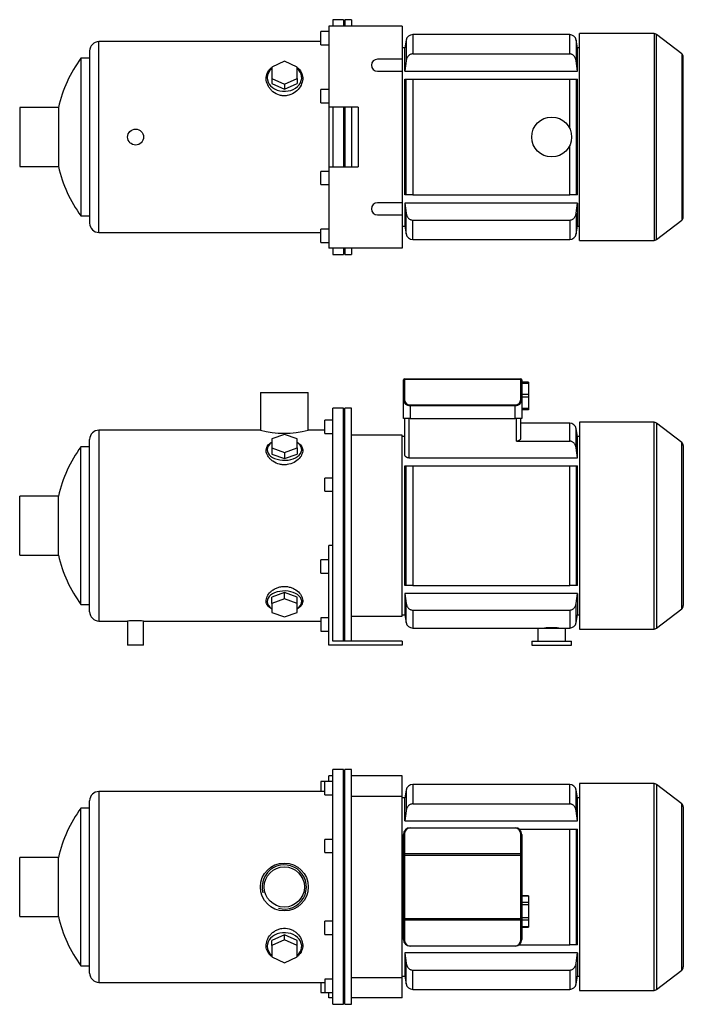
# Model space of a CAD drawing. Header units: millimetres. Extents: x 138 to 1180, y 12 to 788.
# Tile 1 of 2: x 138 to 637, y 47 to 788. Entities that reach past the tile are written whole.
import ezdxf

# ---------------------------------------------------------------- set-up
doc = ezdxf.new("R2010")
doc.units = ezdxf.units.MM
for name, color, linetype in [('BASETTA_MEC_80_T', 7, 'Continuous'), ('CARCASSA_MEC_80-', 7, 'Continuous'), ('COPRIVENTOLA_MEC', 7, 'Continuous'), ('CORPO_MH_3-5_[7]', 7, 'Continuous'), ('FLANGIA_MOTORE_T', 7, 'Continuous'), ('PIEDINO_MEC_80_I', 7, 'Continuous'), ('STAFFA_3-5-9_INT', 7, 'Continuous'), ('螺栓_：_六角头_-_M20.0', 7, 'Continuous')]:
    doc.layers.add(name, color=color, linetype=linetype)

# ---------------------------------------------------------------- blocks, each defined once
blk = doc.blocks.new('SE1')
at = {"layer": 'BASETTA_MEC_80_T', "color": 7, "linetype": 'Continuous'}
for p, q in [((431.63, 180.01), (510.63, 180.01)), ((431.63, 180.01), (431.63, 179.77)), ((510.63, 179.77), (431.63, 179.77)), ((510.63, 180.01), (510.63, 179.77)), ((426.63, 160.03), (426.63, 175.01)), ((427.43, 175.57), (427.43, 160.59)), ((514.83, 160.59), (514.83, 175.57)), ((515.63, 175.01), (515.63, 160.03)), ((426.63, 159.18), (426.63, 160.03)), ((426.63, 111.84), (426.63, 159.18)), ((427.43, 159.18), (426.63, 159.18)), ((427.43, 160.59), (514.83, 160.59)), ((427.43, 160.59), (427.43, 159.18)), ((514.83, 159.18), (427.43, 159.18)), ((427.43, 159.18), (427.43, 111.84)), ((514.83, 159.18), (514.83, 160.59)), ((514.83, 111.84), (514.83, 159.18)), ((515.63, 159.18), (514.83, 159.18)), ((515.63, 160.03), (515.63, 159.18)), ((515.63, 159.18), (515.63, 111.84)), ((426.63, 110.99), (426.63, 111.84)), ((427.43, 111.84), (426.63, 111.84)), ((427.43, 111.84), (514.83, 111.84)), ((427.43, 111.84), (427.43, 110.42)), ((514.83, 110.42), (514.83, 111.84)), ((515.63, 111.84), (514.83, 111.84)), ((515.63, 111.84), (515.63, 110.99)), ((426.63, 96.01), (426.63, 110.99)), ((514.83, 110.42), (427.43, 110.42)), ((427.43, 110.42), (427.43, 95.44)), ((514.83, 95.44), (514.83, 110.42)), ((515.63, 110.99), (515.63, 96.01)), ((431.63, 91.24), (510.63, 91.24)), ((431.63, 91.24), (431.63, 91.01)), ((510.63, 91.01), (431.63, 91.01)), ((510.63, 91.24), (510.63, 91.01))]:
    blk.add_line(p, q, dxfattribs=at)
for centre, radius, start, end in [((431.63, 175.01), 5, 90, 180), ((431.63, 175.57), 4.2, 90, 180), ((510.63, 175.01), 5, 0, 90), ((510.63, 175.57), 4.2, 0, 90), ((431.63, 96.01), 5, 180, 270), ((431.63, 95.44), 4.2, 180, 270), ((510.63, 96.01), 5, 270, 0), ((510.63, 95.44), 4.2, 270, 0)]:
    blk.add_arc(centre, radius, start, end, dxfattribs=at)
for centre, major_axis, start_param, end_param in [((427.43, 175.01), (-0.8, 0), 4.712389, 6.283185), ((514.83, 175.01), (0.8, 0), 0, 1.570796), ((427.43, 160.03), (0.8, 0), 1.570796, 3.141593), ((514.83, 160.03), (0.8, 0), 0, 1.570796), ((427.43, 110.99), (0.8, 0), 3.141593, 4.712389), ((514.83, 110.99), (0.8, 0), 4.712389, 6.283185), ((427.43, 96.01), (0.8, 0), 3.141593, 4.712389), ((514.83, 96.01), (-0.8, 0), 1.570796, 3.141593)]:
    blk.add_ellipse(centre, major_axis=major_axis, ratio=0.707107, start_param=start_param, end_param=end_param, dxfattribs=at)
at = {"layer": 'CARCASSA_MEC_80-', "color": 7, "linetype": 'Continuous'}
for p, q in [((428.66, 208.38), (427.63, 202.51)), ((428.66, 208.38), (428.66, 192.82)), ((433.58, 212.51), (433.58, 197.99)), ((551.67, 212.51), (433.58, 212.51)), ((551.67, 197.99), (551.67, 212.51)), ((556.59, 192.82), (556.59, 208.38)), ((557.63, 202.51), (556.59, 208.38)), ((427.63, 202.51), (425.63, 202.51)), ((427.63, 185.15), (427.63, 202.51)), ((557.63, 185.15), (557.63, 202.51)), ((559.13, 202.51), (557.63, 202.51)), ((428.66, 192.82), (427.63, 185.15)), ((433.58, 197.99), (551.67, 197.99)), ((557.63, 185.15), (556.59, 192.82)), ((427.63, 185.15), (557.63, 185.15)), ((513.63, 179.01), (551.67, 179.01)), ((551.67, 92.01), (551.67, 179.01)), ((551.67, 179.01), (556.59, 179.01)), ((556.59, 179.01), (557.63, 179.01)), ((556.59, 179.01), (556.59, 92.01)), ((557.63, 92.01), (557.63, 179.01)), ((513.63, 92.01), (551.67, 92.01)), ((556.59, 92.01), (551.67, 92.01)), ((557.63, 92.01), (556.59, 92.01)), ((557.63, 85.87), (427.63, 85.87)), ((427.63, 85.87), (427.63, 68.51)), ((556.59, 78.2), (557.63, 85.87)), ((557.63, 85.87), (557.63, 68.51)), ((428.66, 62.64), (428.66, 78.2)), ((556.59, 62.64), (556.59, 78.2)), ((425.63, 68.51), (427.63, 68.51)), ((427.63, 68.51), (428.66, 62.64)), ((433.58, 73.03), (551.67, 73.03)), ((433.58, 58.51), (433.58, 73.03)), ((551.67, 73.03), (551.67, 58.51)), ((556.59, 62.64), (557.63, 68.51)), ((557.63, 68.51), (559.13, 68.51)), ((433.58, 58.51), (551.67, 58.51))]:
    blk.add_line(p, q, dxfattribs=at)
for centre, start, end in [((433.58, 207.51), 90, 170), ((551.67, 207.51), 10, 90), ((433.58, 63.51), 190, 270), ((551.67, 63.51), 270, 350)]:
    blk.add_arc(centre, 5, start, end, dxfattribs=at)
for points, knots in [([(433.58, 197.99), (433.26, 197.99), (432.94, 197.95), (432.31, 197.8), (432, 197.69), (431.42, 197.4), (431.15, 197.22), (430.64, 196.82), (430.4, 196.59), (429.98, 196.1), (429.78, 195.84), (429.45, 195.28), (429.3, 195), (429.05, 194.4), (428.94, 194.09), (428.77, 193.46), (428.7, 193.14), (428.66, 192.82)], [0, 0, 0, 0, 0.125, 0.125, 0.25, 0.25, 0.375, 0.375, 0.5, 0.5, 0.625, 0.625, 0.75, 0.75, 0.875, 0.875, 1, 1, 1, 1]), ([(556.59, 192.82), (556.5, 193.47), (556.34, 194.09), (555.96, 194.98), (555.81, 195.28), (555.47, 195.83), (555.28, 196.09), (554.86, 196.58), (554.62, 196.81), (554.11, 197.21), (553.84, 197.39), (553.4, 197.61), (553.25, 197.68), (552.95, 197.79), (552.79, 197.84), (552.32, 197.95), (552, 197.99), (551.67, 197.99)], [0, 0, 0, 0, 0.25, 0.25, 0.375, 0.375, 0.5, 0.5, 0.625, 0.625, 0.75, 0.75, 0.8125, 0.8125, 0.875, 0.875, 1, 1, 1, 1]), ([(428.66, 78.2), (428.75, 77.55), (428.92, 76.93), (429.29, 76.04), (429.44, 75.74), (429.78, 75.19), (429.97, 74.93), (430.39, 74.44), (430.63, 74.21), (431.14, 73.8), (431.41, 73.63), (431.85, 73.41), (432, 73.34), (432.3, 73.23), (432.46, 73.18), (432.93, 73.07), (433.26, 73.03), (433.58, 73.03)], [0, 0, 0, 0, 0.25, 0.25, 0.375, 0.375, 0.5, 0.5, 0.625, 0.625, 0.75, 0.75, 0.8125, 0.8125, 0.875, 0.875, 1, 1, 1, 1]), ([(551.67, 73.03), (551.99, 73.03), (552.31, 73.07), (552.94, 73.22), (553.25, 73.33), (553.83, 73.62), (554.1, 73.8), (554.62, 74.2), (554.85, 74.43), (555.27, 74.92), (555.47, 75.18), (555.81, 75.73), (555.95, 76.02), (556.21, 76.62), (556.31, 76.93), (556.48, 77.55), (556.55, 77.87), (556.59, 78.2)], [0, 0, 0, 0, 0.125, 0.125, 0.25, 0.25, 0.375, 0.375, 0.5, 0.5, 0.625, 0.625, 0.75, 0.75, 0.875, 0.875, 1, 1, 1, 1])]:
    blk.add_open_spline(points, degree=3, knots=knots, dxfattribs=at)
blk.add_open_spline([(427.63, 85.87), (427.96, 83.31), (428.31, 80.75), (428.66, 78.2)], degree=3, dxfattribs=at)
at = {"layer": 'COPRIVENTOLA_MEC', "color": 7, "linetype": 'Continuous'}
for p, q in [((559.13, 213.26), (559.13, 57.76)), ((615.11, 213.26), (559.13, 213.26)), ((615.11, 57.76), (615.11, 213.26)), ((616.93, 212.64), (616.93, 58.38)), ((635.95, 198.05), (616.93, 212.64)), ((635.95, 72.97), (635.95, 198.05)), ((637.13, 195.67), (637.13, 75.35)), ((616.93, 58.38), (635.95, 72.97)), ((559.13, 57.76), (615.11, 57.76))]:
    blk.add_line(p, q, dxfattribs=at)
for centre, start, end in [((615.11, 210.26), 52.5, 90), ((634.13, 195.67), 0, 52.5), ((634.13, 75.35), 307.5, 0), ((615.11, 60.76), 270, 307.5)]:
    blk.add_arc(centre, 3, start, end, dxfattribs=at)
at = {"layer": 'CORPO_MH_3-5_[7]', "color": 7, "linetype": 'Continuous'}
for p, q in [((373.63, 47.26), (373.63, 223.76)), ((381.63, 223.76), (373.63, 223.76)), ((381.63, 47.26), (381.63, 223.76)), ((367.63, 204.88), (367.63, 214.88)), ((373.63, 214.88), (367.63, 214.88)), ((190.63, 70.76), (190.63, 200.26)), ((197.63, 207.26), (197.63, 63.76)), ((367.63, 207.26), (197.63, 207.26)), ((367.63, 204.88), (373.63, 204.88)), ((184.07, 76.26), (184.07, 194.76)), ((190.63, 194.76), (184.07, 194.76)), ((367.63, 161.31), (367.63, 171.31)), ((373.63, 171.31), (367.63, 171.31)), ((138.03, 113.26), (138.03, 157.76)), ((167.13, 157.76), (138.03, 157.76)), ((167.13, 113.26), (167.13, 157.76)), ((367.63, 161.31), (373.63, 161.31)), ((138.03, 113.26), (167.13, 113.26)), ((367.63, 99.7), (367.63, 109.7)), ((373.63, 109.7), (367.63, 109.7)), ((337.13, 99.52), (327.63, 95.2)), ((346.63, 95.2), (337.13, 99.52)), ((337.13, 95.82), (337.13, 99.52)), ((367.63, 99.7), (373.63, 99.7)), ((337.13, 95.82), (327.63, 91.5)), ((327.63, 91.5), (327.63, 95.2)), ((327.63, 91.5), (327.63, 82.86)), ((346.63, 91.5), (337.13, 95.82)), ((346.63, 91.5), (346.63, 95.2)), ((346.63, 82.86), (346.63, 91.5)), ((327.63, 82.86), (337.13, 78.54)), ((337.13, 78.54), (346.63, 82.86)), ((184.07, 76.26), (190.63, 76.26)), ((197.63, 63.76), (367.63, 63.76)), ((367.63, 66.14), (367.63, 56.14)), ((373.63, 66.14), (367.63, 66.14)), ((367.63, 56.14), (373.63, 56.14)), ((373.63, 47.26), (381.63, 47.26))]:
    blk.add_line(p, q, dxfattribs=at)
for radius in [18, 15.15]:
    blk.add_circle((337.03, 135.51), radius, dxfattribs=at)
for centre, radius, start, end in [((197.63, 200.26), 7, 90, 180), ((264.63, 135.51), 100, 143.66538, 167.14409), ((337.03, 135.51), 16.62, 255, 195), ((264.63, 135.51), 100, 192.85591, 216.33462), ((197.63, 70.76), 7, 180, 270)]:
    blk.add_arc(centre, radius, start, end, dxfattribs=at)
for start_param, end_param in [(2.390244, 6.283185), (0, 0.751348)]:
    blk.add_ellipse((337.13, 90.87), major_axis=(-13, 0), ratio=0.788011, start_param=start_param, end_param=end_param, dxfattribs=at)
blk.add_open_spline([(327.62, 83.12), (327.26, 83.39), (326.92, 83.67), (326.04, 84.5), (325.54, 85.08), (324.26, 86.94), (323.72, 88.31), (323.27, 91.26), (323.37, 92.78), (324.21, 95.86), (324.94, 97.36), (326.49, 99.45), (327.07, 100.1), (328.37, 101.31), (329.09, 101.88), (330.65, 102.87), (331.48, 103.29), (333.23, 103.97), (334.16, 104.22), (336.99, 104.66), (338.96, 104.53), (341.69, 103.74), (342.58, 103.38), (344.23, 102.51), (345, 102), (347.13, 100.27), (348.28, 98.91), (349.98, 96), (350.54, 94.45), (350.98, 91.39), (350.88, 89.87), (350.05, 87.06), (349.3, 85.74), (347.8, 84.08), (347.25, 83.59), (346.65, 83.14)], degree=3, knots=[0.1389216, 0.1389216, 0.1389216, 0.1389216, 0.15625, 0.15625, 0.1875, 0.1875, 0.25, 0.25, 0.3125, 0.3125, 0.375, 0.375, 0.40625, 0.40625, 0.4375, 0.4375, 0.46875, 0.46875, 0.5, 0.5, 0.5625, 0.5625, 0.59375, 0.59375, 0.625, 0.625, 0.6875, 0.6875, 0.75, 0.75, 0.8125, 0.8125, 0.875, 0.875, 0.9041554, 0.9041554, 0.9041554, 0.9041554], dxfattribs=at)
at = {"layer": 'FLANGIA_MOTORE_T', "color": 7, "linetype": 'Continuous'}
for p, q in [((382.63, 222.26), (381.63, 222.26)), ((382.63, 47.26), (382.63, 223.76)), ((387.63, 223.76), (382.63, 223.76)), ((387.63, 47.26), (387.63, 223.76)), ((425.63, 203.51), (387.63, 203.51)), ((425.63, 67.51), (425.63, 203.51)), ((387.63, 67.51), (425.63, 67.51)), ((381.63, 48.76), (382.63, 48.76)), ((382.63, 47.26), (387.63, 47.26))]:
    blk.add_line(p, q, dxfattribs=at)
at = {"layer": 'STAFFA_3-5-9_INT', "color": 7, "linetype": 'Continuous'}
for p, q in [((364.63, 214.88), (364.63, 207.26)), ((367.63, 214.88), (364.63, 214.88)), ((373.63, 219.01), (370.63, 219.01)), ((370.63, 214.88), (370.63, 219.01)), ((425.63, 219.01), (387.63, 219.01)), ((425.63, 203.51), (425.63, 219.01)), ((425.63, 52.01), (425.63, 67.51)), ((364.63, 63.76), (364.63, 56.14)), ((364.63, 56.14), (367.63, 56.14)), ((370.63, 52.01), (370.63, 56.14)), ((373.63, 52.01), (370.63, 52.01)), ((425.63, 52.01), (387.63, 52.01))]:
    blk.add_line(p, q, dxfattribs=at)
at = {"layer": '螺栓_：_六角头_-_M20.0', "color": 7, "linetype": 'Continuous'}
for p, q in [((520.63, 128.96), (515.63, 128.96)), ((520.63, 128.7), (515.63, 128.7)), ((520.63, 128.96), (520.63, 128.7)), ((520.63, 128.7), (520.63, 123.79)), ((520.63, 123.79), (515.63, 123.79)), ((520.63, 122.06), (515.63, 122.06)), ((520.63, 123.79), (520.63, 122.06)), ((520.63, 122.06), (520.63, 112.24)), ((520.63, 112.24), (515.63, 112.24)), ((520.63, 112.24), (520.63, 110.51)), ((520.63, 110.51), (515.63, 110.51)), ((520.63, 105.6), (515.63, 105.6)), ((515.63, 105.33), (520.63, 105.33)), ((520.63, 110.51), (520.63, 105.6)), ((520.63, 105.6), (520.63, 105.33))]:
    blk.add_line(p, q, dxfattribs=at)
blk = doc.blocks.new('SE2')
at = {"layer": 'BASETTA_MEC_80_T', "color": 7, "linetype": 'Continuous'}
for p, q in [((426.63, 516.6), (426.63, 516.95)), ((426.63, 501.62), (426.63, 516.6)), ((427.43, 517.75), (514.83, 517.75)), ((427.43, 517.75), (427.43, 517.17)), ((514.83, 517.17), (427.43, 517.17)), ((427.43, 517.17), (427.43, 502.19)), ((514.83, 517.17), (514.83, 517.75)), ((514.83, 502.19), (514.83, 517.17)), ((515.63, 516.95), (515.63, 516.6)), ((515.63, 516.6), (515.63, 501.62)), ((426.63, 487.75), (426.63, 501.62)), ((431.63, 497.99), (510.63, 497.99)), ((431.63, 497.99), (431.63, 497.42)), ((431.63, 497.42), (431.63, 487.75)), ((510.63, 497.42), (431.63, 497.42)), ((510.63, 497.99), (510.63, 497.42)), ((510.63, 487.75), (510.63, 497.42)), ((515.63, 501.62), (515.63, 487.75)), ((431.63, 487.75), (426.63, 487.75)), ((431.63, 487.75), (510.63, 487.75)), ((515.63, 487.75), (510.63, 487.75))]:
    blk.add_line(p, q, dxfattribs=at)
for centre, radius, start, end in [((427.43, 516.95), 0.8, 90, 180), ((514.83, 516.95), 0.8, 0, 90), ((431.63, 502.19), 4.2, 180, 270), ((510.63, 502.19), 4.2, 270, 0)]:
    blk.add_arc(centre, radius, start, end, dxfattribs=at)
for centre, major_axis, ratio, start_param, end_param in [((427.43, 516.6), (0.8, 0), 0.707107, 1.570796, 3.141593), ((514.83, 516.6), (0.8, 0), 0.707107, 0, 1.570796), ((427.43, 501.62), (0.8, 0), 0.707107, 1.570796, 3.141593), ((431.63, 501.62), (5, 0), 0.84, 3.141593, 4.712389), ((510.63, 501.62), (5, 0), 0.84, 4.712389, 6.283185), ((514.83, 501.62), (-0.8, 0), 0.707107, 3.141593, 4.712389)]:
    blk.add_ellipse(centre, major_axis=major_axis, ratio=ratio, start_param=start_param, end_param=end_param, dxfattribs=at)
at = {"layer": 'CARCASSA_MEC_80-', "color": 7, "linetype": 'Continuous'}
for p, q in [((427.63, 460.63), (427.63, 487.75)), ((430.63, 487.75), (430.63, 458.21)), ((511.63, 470.79), (511.63, 487.75)), ((514.63, 487.75), (514.63, 472.74)), ((551.67, 484.25), (514.63, 484.25)), ((551.67, 470.79), (551.67, 484.25)), ((427.63, 474.25), (425.63, 474.25)), ((556.59, 465.71), (556.59, 480.12)), ((557.63, 474.25), (556.59, 480.12)), ((557.63, 458.21), (557.63, 474.25)), ((559.13, 474.25), (557.63, 474.25)), ((511.63, 470.79), (551.67, 470.79)), ((557.63, 458.21), (556.59, 465.71)), ((427.63, 362.25), (427.63, 452.25)), ((427.63, 452.25), (428.66, 452.25)), ((428.66, 362.25), (428.66, 452.25)), ((428.66, 452.25), (433.58, 452.25)), ((430.63, 458.21), (557.63, 458.21)), ((433.58, 452.25), (551.67, 452.25)), ((433.58, 452.25), (433.58, 362.25)), ((551.67, 362.25), (551.67, 452.25)), ((551.67, 452.25), (556.59, 452.25)), ((556.59, 452.25), (557.63, 452.25)), ((556.59, 452.25), (556.59, 362.25)), ((557.63, 362.25), (557.63, 452.25)), ((428.66, 362.25), (427.63, 362.25)), ((557.63, 356.29), (427.63, 356.29)), ((427.63, 356.29), (427.63, 340.25)), ((427.63, 356.29), (428.66, 348.79)), ((433.58, 362.25), (428.66, 362.25)), ((433.58, 362.25), (551.67, 362.25)), ((556.59, 362.25), (551.67, 362.25)), ((557.63, 362.25), (556.59, 362.25)), ((556.59, 348.79), (557.63, 356.29)), ((557.63, 356.29), (557.63, 340.25)), ((428.66, 334.38), (428.66, 348.79)), ((556.59, 334.38), (556.59, 348.79)), ((433.58, 343.72), (551.67, 343.72)), ((433.58, 343.72), (433.58, 330.25)), ((551.67, 343.72), (551.67, 330.25)), ((425.63, 340.25), (427.63, 340.25)), ((427.63, 340.25), (428.66, 334.38)), ((556.59, 334.38), (557.63, 340.25)), ((557.63, 340.25), (559.13, 340.25)), ((433.58, 330.25), (527.63, 330.25)), ((548.63, 330.25), (551.67, 330.25))]:
    blk.add_line(p, q, dxfattribs=at)
for centre, radius, start, end in [((551.67, 479.25), 5, 10, 90), ((433.58, 335.25), 5, 190, 270), ((551.67, 335.25), 5, 270, 350), ((538.13, 253.43), 77.01, 85.9047, 94.0953)]:
    blk.add_arc(centre, radius, start, end, dxfattribs=at)
for points, knots in [([(514.63, 472.74), (514.63, 472.51), (514.56, 472.29), (514.36, 471.95), (514.28, 471.84), (514.08, 471.64), (513.97, 471.54), (513.71, 471.35), (513.56, 471.26), (513.23, 471.1), (513.06, 471.03), (512.68, 470.91), (512.48, 470.87), (512.06, 470.8), (511.84, 470.79), (511.63, 470.79)], [0, 0, 0, 0, 0.25, 0.25, 0.375, 0.375, 0.5, 0.5, 0.625, 0.625, 0.75, 0.75, 0.875, 0.875, 1, 1, 1, 1]), ([(556.59, 465.71), (556.5, 466.35), (556.33, 466.97), (555.95, 467.85), (555.8, 468.14), (555.46, 468.68), (555.27, 468.94), (554.84, 469.42), (554.6, 469.64), (554.1, 470.04), (553.83, 470.21), (553.39, 470.42), (553.24, 470.48), (552.94, 470.59), (552.78, 470.64), (552.32, 470.75), (551.99, 470.79), (551.67, 470.79)], [0, 0, 0, 0, 0.25, 0.25, 0.375, 0.375, 0.5, 0.5, 0.625, 0.625, 0.75, 0.75, 0.8125, 0.8125, 0.875, 0.875, 1, 1, 1, 1]), ([(430.63, 458.21), (430.4, 458.21), (430.18, 458.23), (429.75, 458.32), (429.54, 458.38), (429.16, 458.53), (428.98, 458.62), (428.66, 458.82), (428.51, 458.93), (428.26, 459.17), (428.15, 459.29), (427.96, 459.55), (427.88, 459.68), (427.75, 459.94), (427.7, 460.08), (427.64, 460.35), (427.63, 460.49), (427.63, 460.63)], [0, 0, 0, 0, 0.125, 0.125, 0.25, 0.25, 0.375, 0.375, 0.5, 0.5, 0.625, 0.625, 0.75, 0.75, 0.875, 0.875, 1, 1, 1, 1]), ([(428.66, 348.79), (428.75, 348.15), (428.92, 347.54), (429.3, 346.66), (429.45, 346.37), (429.79, 345.82), (429.98, 345.57), (430.41, 345.09), (430.65, 344.86), (431.15, 344.47), (431.43, 344.3), (431.86, 344.09), (432.01, 344.02), (432.31, 343.91), (432.47, 343.87), (432.94, 343.76), (433.26, 343.72), (433.58, 343.72)], [0, 0, 0, 0, 0.25, 0.25, 0.375, 0.375, 0.5, 0.5, 0.625, 0.625, 0.75, 0.75, 0.8125, 0.8125, 0.875, 0.875, 1, 1, 1, 1]), ([(551.67, 343.72), (551.99, 343.72), (552.31, 343.75), (552.93, 343.9), (553.24, 344.01), (553.82, 344.29), (554.09, 344.46), (554.6, 344.86), (554.83, 345.08), (555.26, 345.56), (555.45, 345.82), (555.8, 346.36), (555.94, 346.64), (556.2, 347.23), (556.31, 347.54), (556.48, 348.16), (556.55, 348.47), (556.59, 348.79)], [0, 0, 0, 0, 0.125, 0.125, 0.25, 0.25, 0.375, 0.375, 0.5, 0.5, 0.625, 0.625, 0.75, 0.75, 0.875, 0.875, 1, 1, 1, 1])]:
    blk.add_open_spline(points, degree=3, knots=knots, dxfattribs=at)
at = {"layer": 'COPRIVENTOLA_MEC', "color": 7, "linetype": 'Continuous'}
for p, q in [((559.13, 485), (559.13, 329.5)), ((615.11, 485), (559.13, 485)), ((615.11, 329.5), (615.11, 485)), ((616.93, 484.38), (616.93, 330.12)), ((635.95, 469.79), (616.93, 484.38)), ((635.95, 344.72), (635.95, 469.79)), ((637.13, 467.41), (637.13, 347.1)), ((616.93, 330.12), (635.95, 344.72)), ((559.13, 329.5), (615.11, 329.5))]:
    blk.add_line(p, q, dxfattribs=at)
for centre, start, end in [((615.11, 482), 52.5, 90), ((634.13, 467.41), 0, 52.5), ((634.13, 347.1), 307.5, 0), ((615.11, 332.5), 270, 307.5)]:
    blk.add_arc(centre, 3, start, end, dxfattribs=at)
at = {"layer": 'CORPO_MH_3-5_[7]', "color": 7, "linetype": 'Continuous'}
for p, q in [((319.03, 507.25), (355.03, 507.25)), ((319.03, 507.25), (319.03, 478.99)), ((355.03, 479), (355.03, 507.25)), ((373.63, 378.69), (373.63, 495.5)), ((381.63, 495.5), (373.63, 495.5)), ((381.63, 320.25), (381.63, 495.5)), ((367.63, 476.62), (367.63, 486.62)), ((373.63, 486.62), (367.63, 486.62)), ((197.63, 479), (197.63, 335.5)), ((319.06, 479), (197.63, 479)), ((337.13, 475.86), (327.63, 472.49)), ((346.63, 472.49), (337.13, 475.86)), ((367.63, 479), (355.03, 479)), ((367.63, 476.62), (373.63, 476.62)), ((190.63, 342.5), (190.63, 472)), ((327.63, 472.49), (327.63, 465.73)), ((346.63, 465.73), (346.63, 472.49)), ((184.07, 348), (184.07, 466.5)), ((190.63, 466.5), (184.07, 466.5)), ((327.63, 465.73), (327.63, 461.01)), ((327.63, 465.73), (337.13, 462.36)), ((327.63, 461.01), (337.13, 457.63)), ((337.13, 462.36), (346.63, 465.73)), ((337.13, 462.36), (337.13, 457.63)), ((337.13, 457.63), (346.63, 461.01)), ((346.63, 465.73), (346.63, 461.01)), ((367.63, 433.06), (367.63, 443.06)), ((373.63, 443.06), (367.63, 443.06)), ((138.03, 385), (138.03, 429.5)), ((167.13, 429.5), (138.03, 429.5)), ((167.13, 385), (167.13, 429.5)), ((367.63, 433.06), (373.63, 433.06)), ((138.03, 385), (167.13, 385)), ((337.13, 356.87), (327.63, 353.5)), ((346.63, 353.5), (337.13, 356.87)), ((337.13, 352.15), (337.13, 356.87)), ((327.63, 348.77), (327.63, 353.5)), ((337.13, 352.15), (327.63, 348.77)), ((327.63, 348.77), (327.63, 342.02)), ((346.63, 348.77), (337.13, 352.15)), ((346.63, 348.77), (346.63, 353.5)), ((346.63, 342.02), (346.63, 348.77)), ((184.07, 348), (190.63, 348)), ((327.63, 342.02), (337.13, 338.64)), ((337.13, 338.64), (346.63, 342.02)), ((197.63, 335.5), (219.23, 335.5)), ((219.23, 335.5), (219.23, 317.25)), ((231.21, 335.5), (364.63, 335.5)), ((231.23, 317.25), (231.23, 335.5)), ((231.23, 317.25), (219.23, 317.25))]:
    blk.add_line(p, q, dxfattribs=at)
for centre, radius, start, end in [((197.63, 472), 7, 90, 180), ((337.03, 548.48), 71.77, 255.4749, 284.5251), ((264.63, 407.25), 100, 143.66538, 167.14409), ((264.63, 407.25), 100, 192.85591, 216.33462), ((197.63, 342.5), 7, 180, 270), ((225.23, 263.99), 71.76, 85.20375, 94.79625)]:
    blk.add_arc(centre, radius, start, end, dxfattribs=at)
for centre, start_param, end_param in [((337.13, 464.38), 0, 3.892941), ((337.13, 464.38), 5.531837, 6.283185), ((337.13, 350.12), 2.390244, 6.283185), ((337.13, 350.12), 0, 0.751348)]:
    blk.add_ellipse(centre, major_axis=(-13, 0), ratio=0.615661, start_param=start_param, end_param=end_param, dxfattribs=at)
for points, knots in [([(339.11, 453.1), (338.15, 452.97), (337.2, 452.94), (335.31, 453.05), (334.35, 453.2), (331.62, 453.88), (329.94, 454.65), (327.82, 456.09), (327.17, 456.62), (326.04, 457.72), (325.54, 458.3), (324.26, 460.09), (323.72, 461.33), (323.27, 463.77), (323.37, 464.93), (324.21, 467.08), (324.94, 468.04), (326.46, 469.26), (327, 469.61), (327.6, 469.94)], [0, 0, 0, 0, 0.03125, 0.03125, 0.0625, 0.0625, 0.125, 0.125, 0.15625, 0.15625, 0.1875, 0.1875, 0.25, 0.25, 0.3125, 0.3125, 0.375, 0.375, 0.4043708, 0.4043708, 0.4043708, 0.4043708]), ([(346.65, 469.93), (347.65, 469.4), (348.48, 468.78), (349.98, 467.17), (350.54, 466.12), (350.98, 463.87), (350.88, 462.65), (350.05, 460.21), (349.3, 458.96), (347.25, 456.68), (345.92, 455.62), (342.82, 453.96), (341.01, 453.35), (339.11, 453.1)], [0.6394434, 0.6394434, 0.6394434, 0.6394434, 0.6875, 0.6875, 0.75, 0.75, 0.8125, 0.8125, 0.875, 0.875, 0.9375, 0.9375, 1, 1, 1, 1]), ([(327.62, 344.56), (327.26, 344.75), (326.92, 344.95), (326.04, 345.55), (325.54, 345.97), (324.26, 347.34), (323.72, 348.37), (323.27, 350.65), (323.37, 351.84), (324.21, 354.31), (324.94, 355.53), (326.49, 357.25), (327.07, 357.8), (328.37, 358.81), (329.09, 359.29), (330.65, 360.13), (331.48, 360.48), (333.23, 361.06), (334.16, 361.27), (336.99, 361.65), (338.96, 361.54), (341.69, 360.87), (342.58, 360.56), (344.23, 359.82), (345, 359.39), (347.13, 357.94), (348.28, 356.8), (349.98, 354.42), (350.54, 353.17), (350.98, 350.75), (350.88, 349.57), (350.05, 347.43), (349.3, 346.45), (347.8, 345.25), (347.25, 344.89), (346.65, 344.57)], [0.1389216, 0.1389216, 0.1389216, 0.1389216, 0.15625, 0.15625, 0.1875, 0.1875, 0.25, 0.25, 0.3125, 0.3125, 0.375, 0.375, 0.40625, 0.40625, 0.4375, 0.4375, 0.46875, 0.46875, 0.5, 0.5, 0.5625, 0.5625, 0.59375, 0.59375, 0.625, 0.625, 0.6875, 0.6875, 0.75, 0.75, 0.8125, 0.8125, 0.875, 0.875, 0.9041554, 0.9041554, 0.9041554, 0.9041554])]:
    blk.add_open_spline(points, degree=3, knots=knots, dxfattribs=at)
at = {"layer": 'FLANGIA_MOTORE_T', "color": 7, "linetype": 'Continuous'}
for p, q in [((382.63, 494), (381.63, 494)), ((382.63, 320.25), (382.63, 495.5)), ((387.63, 495.5), (382.63, 495.5)), ((387.63, 320.25), (387.63, 495.5)), ((425.63, 475.25), (387.63, 475.25)), ((425.63, 339.25), (425.63, 475.25)), ((387.63, 339.25), (425.63, 339.25)), ((381.63, 320.5), (382.63, 320.5))]:
    blk.add_line(p, q, dxfattribs=at)
at = {"layer": 'PIEDINO_MEC_80_I', "color": 7, "linetype": 'Continuous'}
for p, q in [((527.63, 330.25), (548.63, 330.25)), ((527.63, 330.25), (527.63, 320.25)), ((548.63, 320.25), (548.63, 330.25)), ((523.13, 320.25), (553.13, 320.25)), ((523.13, 320.25), (523.13, 317.25)), ((553.13, 317.25), (553.13, 320.25)), ((523.13, 317.25), (553.13, 317.25))]:
    blk.add_line(p, q, dxfattribs=at)
at = {"layer": 'STAFFA_3-5-9_INT', "color": 7, "linetype": 'Continuous'}
for p, q in [((370.63, 317.25), (370.63, 392.25)), ((373.63, 392.25), (370.63, 392.25)), ((364.63, 371.45), (364.63, 381.45)), ((370.63, 381.45), (364.63, 381.45)), ((373.63, 320.25), (373.63, 378.69)), ((364.63, 371.45), (370.63, 371.45)), ((364.63, 337.88), (364.63, 327.88)), ((370.63, 337.88), (364.63, 337.88)), ((364.63, 327.88), (370.63, 327.88)), ((425.63, 320.25), (373.63, 320.25)), ((425.63, 320.25), (425.63, 317.25)), ((425.63, 317.25), (370.63, 317.25))]:
    blk.add_line(p, q, dxfattribs=at)
at = {"layer": '螺栓_：_六角头_-_M20.0', "color": 7, "linetype": 'Continuous'}
for p, q in [((520.63, 515.25), (515.63, 515.25)), ((520.63, 514.25), (515.63, 514.25)), ((520.63, 515.25), (520.63, 514.25)), ((520.63, 514.25), (520.63, 505.75)), ((520.63, 505.75), (515.63, 505.75)), ((520.63, 503.75), (515.63, 503.75)), ((520.63, 505.75), (520.63, 503.75)), ((520.63, 503.75), (520.63, 495.25)), ((520.63, 495.25), (515.63, 495.25)), ((520.63, 494.25), (515.63, 494.25)), ((520.63, 495.25), (520.63, 494.25))]:
    blk.add_line(p, q, dxfattribs=at)
blk = doc.blocks.new('SE3')
at = {"layer": 'CARCASSA_MEC_80-', "color": 7, "linetype": 'Continuous'}
for p, q in [((428.66, 772.36), (427.63, 766.5)), ((428.66, 772.36), (428.66, 756.81)), ((433.58, 776.5), (433.58, 761.98)), ((551.67, 776.5), (433.58, 776.5)), ((551.67, 761.98), (551.67, 776.5)), ((556.59, 772.36), (556.59, 756.81)), ((557.63, 766.5), (556.59, 772.36)), ((427.63, 766.5), (425.63, 766.5)), ((427.63, 749.13), (427.63, 766.5)), ((557.63, 749.13), (557.63, 766.5)), ((559.13, 766.5), (557.63, 766.5)), ((433.58, 761.98), (551.67, 761.98)), ((557.63, 749.13), (556.59, 756.81)), ((427.63, 749.13), (557.63, 749.13)), ((427.63, 656), (427.63, 743)), ((427.63, 743), (428.66, 743)), ((428.66, 656), (428.66, 743)), ((428.66, 743), (433.58, 743)), ((433.58, 743), (551.67, 743)), ((433.58, 743), (433.58, 656)), ((551.67, 705.95), (551.67, 743)), ((551.67, 743), (556.59, 743)), ((556.59, 743), (557.63, 743)), ((556.59, 743), (556.59, 656)), ((557.63, 656), (557.63, 743)), ((551.67, 656), (551.67, 693.04)), ((428.66, 656), (427.63, 656)), ((433.58, 656), (428.66, 656)), ((433.58, 656), (551.67, 656)), ((556.59, 656), (551.67, 656)), ((557.63, 656), (556.59, 656)), ((557.63, 649.86), (427.63, 649.86)), ((427.63, 649.86), (427.63, 632.5)), ((427.63, 649.86), (428.66, 642.18)), ((556.59, 642.18), (557.63, 649.86)), ((557.63, 649.86), (557.63, 632.5)), ((428.66, 626.63), (428.66, 642.18)), ((433.58, 637.01), (551.67, 637.01)), ((433.58, 622.5), (433.58, 637.01)), ((551.67, 637.01), (551.67, 622.5)), ((556.59, 642.18), (556.59, 626.63)), ((425.63, 632.5), (427.63, 632.5)), ((427.63, 632.5), (428.66, 626.63)), ((556.59, 626.63), (557.63, 632.5)), ((557.63, 632.5), (559.13, 632.5)), ((433.58, 622.5), (551.67, 622.5))]:
    blk.add_line(p, q, dxfattribs=at)
for centre, start, end in [((433.58, 771.5), 90, 170), ((551.67, 771.5), 10, 90), ((433.58, 627.5), 190, 270), ((551.67, 627.5), 270, 350)]:
    blk.add_arc(centre, 5, start, end, dxfattribs=at)
blk.add_open_spline([(428.66, 756.81), (428.31, 754.25), (427.96, 751.69), (427.63, 749.13)], degree=3, dxfattribs=at)
for points, knots in [([(433.58, 761.98), (433.26, 761.98), (432.94, 761.94), (432.31, 761.79), (432, 761.67), (431.42, 761.38), (431.15, 761.21), (430.64, 760.8), (430.4, 760.58), (429.98, 760.09), (429.78, 759.82), (429.45, 759.27), (429.3, 758.98), (429.05, 758.39), (428.94, 758.08), (428.77, 757.45), (428.7, 757.13), (428.66, 756.81)], [0, 0, 0, 0, 0.125, 0.125, 0.25, 0.25, 0.375, 0.375, 0.5, 0.5, 0.625, 0.625, 0.75, 0.75, 0.875, 0.875, 1, 1, 1, 1]), ([(556.59, 756.81), (556.5, 757.45), (556.34, 758.08), (555.96, 758.97), (555.81, 759.26), (555.47, 759.82), (555.28, 760.08), (554.86, 760.57), (554.62, 760.8), (554.11, 761.2), (553.84, 761.38), (553.4, 761.6), (553.25, 761.66), (552.95, 761.77), (552.79, 761.82), (552.32, 761.94), (552, 761.98), (551.67, 761.98)], [0, 0, 0, 0, 0.25, 0.25, 0.375, 0.375, 0.5, 0.5, 0.625, 0.625, 0.75, 0.75, 0.8125, 0.8125, 0.875, 0.875, 1, 1, 1, 1]), ([(428.66, 642.18), (428.75, 641.54), (428.92, 640.91), (429.29, 640.02), (429.44, 639.73), (429.78, 639.17), (429.97, 638.91), (430.39, 638.42), (430.63, 638.19), (431.14, 637.79), (431.41, 637.61), (431.85, 637.39), (432, 637.33), (432.3, 637.22), (432.46, 637.17), (432.93, 637.05), (433.26, 637.01), (433.58, 637.01)], [0, 0, 0, 0, 0.25, 0.25, 0.375, 0.375, 0.5, 0.5, 0.625, 0.625, 0.75, 0.75, 0.8125, 0.8125, 0.875, 0.875, 1, 1, 1, 1]), ([(551.67, 637.01), (551.99, 637.01), (552.31, 637.05), (552.94, 637.2), (553.25, 637.32), (553.83, 637.61), (554.1, 637.78), (554.62, 638.19), (554.85, 638.41), (555.27, 638.9), (555.47, 639.17), (555.81, 639.72), (555.95, 640.01), (556.21, 640.6), (556.31, 640.91), (556.48, 641.54), (556.55, 641.86), (556.59, 642.18)], [0, 0, 0, 0, 0.125, 0.125, 0.25, 0.25, 0.375, 0.375, 0.5, 0.5, 0.625, 0.625, 0.75, 0.75, 0.875, 0.875, 1, 1, 1, 1])]:
    blk.add_open_spline(points, degree=3, knots=knots, dxfattribs=at)
at = {"layer": 'COPRIVENTOLA_MEC', "color": 7, "linetype": 'Continuous'}
for p, q in [((559.13, 621.75), (559.13, 777.25)), ((615.11, 777.25), (559.13, 777.25)), ((615.11, 777.25), (615.11, 621.75)), ((616.93, 622.37), (616.93, 776.63)), ((635.95, 762.03), (616.93, 776.63)), ((635.95, 762.03), (635.95, 636.96)), ((637.13, 639.34), (637.13, 759.65)), ((616.93, 622.37), (635.95, 636.96)), ((559.13, 621.75), (615.11, 621.75))]:
    blk.add_line(p, q, dxfattribs=at)
for centre, start, end in [((615.11, 774.25), 52.5, 90), ((634.13, 759.65), 0, 52.5), ((634.13, 639.34), 307.5, 0), ((615.11, 624.75), 270, 307.5)]:
    blk.add_arc(centre, 3, start, end, dxfattribs=at)
at = {"layer": 'CORPO_MH_3-5_[7]', "color": 7, "linetype": 'Continuous'}
for p, q in [((373.63, 787.75), (373.63, 783)), ((381.63, 787.75), (373.63, 787.75)), ((381.63, 787.75), (381.63, 783)), ((197.63, 627.75), (197.63, 771.25)), ((364.63, 771.25), (197.63, 771.25)), ((190.63, 764.25), (190.63, 634.75)), ((184.07, 758.75), (184.07, 640.25)), ((190.63, 758.75), (184.07, 758.75)), ((337.13, 756.47), (327.63, 752.15)), ((346.63, 752.15), (337.13, 756.47)), ((327.63, 752.15), (327.63, 743.5)), ((346.63, 743.5), (346.63, 752.15)), ((327.63, 743.5), (327.63, 739.81)), ((327.63, 743.5), (337.13, 739.18)), ((337.13, 739.18), (346.63, 743.5)), ((346.63, 743.5), (346.63, 739.81)), ((327.63, 739.81), (337.13, 735.49)), ((337.13, 735.49), (346.63, 739.81)), ((337.13, 739.18), (337.13, 735.49)), ((138.03, 721.75), (138.03, 677.25)), ((167.13, 721.75), (138.03, 721.75)), ((167.13, 721.75), (167.13, 677.25)), ((373.63, 722), (373.63, 677)), ((381.63, 722), (381.63, 677)), ((138.03, 677.25), (167.13, 677.25)), ((184.07, 640.25), (190.63, 640.25)), ((197.63, 627.75), (364.63, 627.75)), ((373.63, 616), (373.63, 611.25)), ((381.63, 616), (381.63, 611.25)), ((373.63, 611.25), (381.63, 611.25))]:
    blk.add_line(p, q, dxfattribs=at)
blk.add_circle((225.23, 699.5), 6, dxfattribs=at)
for centre, radius, start, end in [((197.63, 764.25), 7, 90, 180), ((264.63, 699.5), 100, 143.66538, 167.14409), ((264.63, 699.5), 100, 192.85591, 216.33462), ((197.63, 634.75), 7, 180, 270)]:
    blk.add_arc(centre, radius, start, end, dxfattribs=at)
for start_param, end_param in [(0, 3.892941), (5.531837, 6.283185)]:
    blk.add_ellipse((337.13, 744.13), major_axis=(-13, 0), ratio=0.788011, start_param=start_param, end_param=end_param, dxfattribs=at)
for points, knots in [([(339.11, 730.63), (338.15, 730.48), (337.2, 730.44), (335.31, 730.57), (334.35, 730.74), (331.62, 731.54), (329.94, 732.45), (327.82, 734.16), (327.17, 734.8), (326.04, 736.13), (325.54, 736.82), (324.26, 739.02), (323.72, 740.55), (323.27, 743.63), (323.37, 745.12), (324.21, 747.96), (324.94, 749.25), (326.46, 750.93), (327, 751.42), (327.6, 751.87)], [0, 0, 0, 0, 0.03125, 0.03125, 0.0625, 0.0625, 0.125, 0.125, 0.15625, 0.15625, 0.1875, 0.1875, 0.25, 0.25, 0.3125, 0.3125, 0.375, 0.375, 0.4043708, 0.4043708, 0.4043708, 0.4043708]), ([(346.65, 751.87), (347.65, 751.12), (348.48, 750.26), (349.98, 748.08), (350.54, 746.68), (350.98, 743.76), (350.88, 742.2), (350.05, 739.16), (349.3, 737.63), (347.25, 734.87), (345.92, 733.6), (342.82, 731.64), (341.01, 730.92), (339.11, 730.63)], [0.6394434, 0.6394434, 0.6394434, 0.6394434, 0.6875, 0.6875, 0.75, 0.75, 0.8125, 0.8125, 0.875, 0.875, 0.9375, 0.9375, 1, 1, 1, 1])]:
    blk.add_open_spline(points, degree=3, knots=knots, dxfattribs=at)
at = {"layer": 'FLANGIA_MOTORE_T', "color": 7, "linetype": 'Continuous'}
for p, q in [((382.63, 786.25), (381.63, 786.25)), ((382.63, 787.75), (382.63, 783)), ((387.63, 787.75), (382.63, 787.75)), ((387.63, 787.75), (387.63, 783)), ((425.63, 758), (425.63, 749)), ((382.63, 722), (382.63, 677)), ((387.63, 722), (387.63, 677)), ((425.63, 650), (425.63, 641)), ((382.63, 616), (382.63, 611.25)), ((387.63, 616), (387.63, 611.25)), ((381.63, 612.75), (382.63, 612.75)), ((382.63, 611.25), (387.63, 611.25))]:
    blk.add_line(p, q, dxfattribs=at)
at = {"layer": 'PIEDINO_MEC_80_I', "color": 7, "linetype": 'Continuous'}
blk.add_circle((538.13, 699.5), 15, dxfattribs=at)
at = {"layer": 'STAFFA_3-5-9_INT', "color": 7, "linetype": 'Continuous'}
for p, q in [((364.63, 768.87), (364.63, 778.87)), ((370.63, 778.87), (364.63, 778.87)), ((425.63, 783), (370.63, 783)), ((370.63, 783), (370.63, 722)), ((425.63, 783), (425.63, 758)), ((364.63, 768.87), (370.63, 768.87)), ((425.63, 758), (407.03, 758)), ((407.03, 749), (425.63, 749)), ((425.63, 749), (425.63, 650)), ((364.63, 725.3), (364.63, 735.3)), ((370.63, 735.3), (364.63, 735.3)), ((364.63, 725.3), (370.63, 725.3)), ((370.63, 722), (370.63, 677)), ((392.63, 722), (370.63, 722)), ((392.63, 722), (392.63, 677)), ((370.63, 677), (370.63, 616)), ((370.63, 677), (392.63, 677)), ((364.63, 663.69), (364.63, 673.69)), ((370.63, 673.69), (364.63, 673.69)), ((364.63, 663.69), (370.63, 663.69)), ((425.63, 650), (407.03, 650)), ((407.03, 641), (425.63, 641)), ((425.63, 641), (425.63, 616)), ((364.63, 620.12), (364.63, 630.12)), ((370.63, 630.12), (364.63, 630.12)), ((364.63, 620.12), (370.63, 620.12)), ((425.63, 616), (370.63, 616))]:
    blk.add_line(p, q, dxfattribs=at)
for centre in [(407.03, 753.5), (407.03, 645.5)]:
    blk.add_arc(centre, 4.5, 90, 270, dxfattribs=at)

msp = doc.modelspace()

# ---------------------------------------------------------------- block references
for name in ['SE3', 'SE2', 'SE1']:
    msp.add_blockref(name, (0, 0))

doc.saveas('drawing.dxf')
